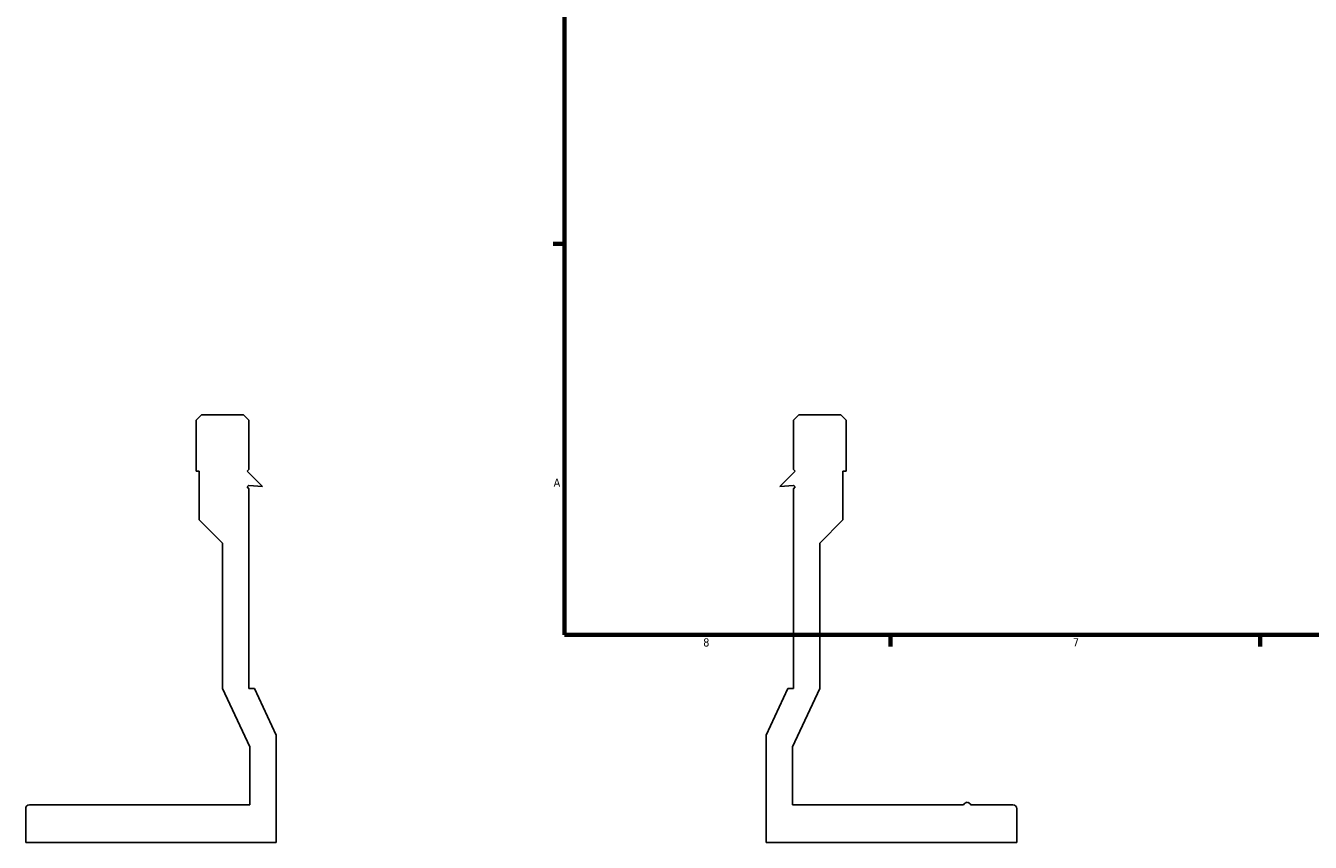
# Model space of a CAD drawing. Header units: inches. Extents: x -6.9 to 51.4, y -5.9 to 37.9.
# Tile 1 of 10: x -5.7 to 9.1, y -1.4 to 8. Entities that reach past the tile are written whole.
import ezdxf

# ---------------------------------------------------------------- set-up
doc = ezdxf.new("R2010")
doc.units = ezdxf.units.IN
doc.header["$MEASUREMENT"] = 0
doc.layers.add('Border (ANSI)', color=7, linetype='Continuous', lineweight=70)
doc.styles.add('Note Text (ANSI)', font='tahoma.ttf')

# ---------------------------------------------------------------- blocks, each defined once
blk = doc.blocks.new('Borders Default Border')
at = {"layer": 'Border (ANSI)'}
for p, q in [((0.5, 5.5), (0.366, 5.5)), ((4.25, 1), (4.25, 0.866)), ((8.5, 1), (8.5, 0.866))]:
    blk.add_line(p, q, dxfattribs=at)
at = {"layer": 'Border (ANSI)', "flags": 128}
blk.add_lwpolyline([(0.5, 1), (0.5, 21), (33.5, 21), (33.5, 1), (0.5, 1)], dxfattribs=at)
at = {"layer": 'Border (ANSI)', "color": 5, "true_color": 0x0000ff, "char_height": 0.0945, "attachment_point": 7, "style": 'Note Text (ANSI)'}
for s, insert in [('A', (0.373, 2.703)), ('8', (2.094, 0.863)), ('7', (6.346, 0.866))]:
    blk.add_mtext(s, dxfattribs=dict(at, insert=insert))

msp = doc.modelspace()

# ---------------------------------------------------------------- linework, layer by layer
for p, q in [((-3.677, 3.531), (-3.74, 3.469)), ((-3.74, 3.469), (-3.74, 2.882)), ((-3.195, 3.531), (-3.677, 3.531)), ((-3.132, 3.469), (-3.195, 3.531)), ((-3.132, 2.901), (-3.132, 3.469)), ((3.194, 3.531), (3.132, 3.469)), ((3.132, 3.469), (3.132, 2.901)), ((3.677, 3.531), (3.194, 3.531)), ((3.74, 3.469), (3.677, 3.531)), ((3.74, 2.882), (3.74, 3.469)), ((-3.74, 2.882), (-3.703, 2.882)), ((-3.703, 2.882), (-3.703, 2.322)), ((-3.152, 2.882), (-3.132, 2.901)), ((-2.975, 2.706), (-3.152, 2.882)), ((3.151, 2.882), (2.975, 2.706)), ((3.132, 2.901), (3.151, 2.882)), ((3.702, 2.322), (3.702, 2.882)), ((3.702, 2.882), (3.74, 2.882)), ((-3.152, 2.701), (-3.132, 2.72)), ((-3.132, 2.681), (-3.152, 2.701)), ((-3.132, 2.72), (-3.132, 2.719)), ((-3.132, 2.719), (-2.975, 2.706)), ((-3.132, 0.381), (-3.132, 2.681)), ((2.975, 2.706), (3.132, 2.719)), ((3.132, 2.719), (3.132, 2.72)), ((3.132, 2.72), (3.151, 2.701)), ((3.151, 2.701), (3.132, 2.681)), ((3.132, 2.681), (3.132, 0.381)), ((-3.703, 2.322), (-3.436, 2.055)), ((3.436, 2.055), (3.702, 2.322)), ((-3.436, 2.055), (-3.436, 0.381)), ((3.436, 0.381), (3.436, 2.055)), ((-3.436, 0.381), (-3.123, -0.29)), ((-3.069, 0.381), (-3.132, 0.381)), ((-2.819, -0.156), (-3.069, 0.381)), ((3.069, 0.381), (2.819, -0.156)), ((3.132, 0.381), (3.069, 0.381)), ((3.123, -0.29), (3.436, 0.381)), ((-3.123, -0.29), (-3.123, -0.958)), ((-2.819, -1.389), (-2.819, -0.156)), ((2.819, -0.156), (2.819, -1.389)), ((3.123, -0.958), (3.123, -0.29)), ((-5.7, -1.001), (-5.7, -1.389)), ((-3.123, -0.958), (-5.657, -0.958)), ((5.087, -0.958), (3.123, -0.958)), ((5.657, -0.958), (5.173, -0.958)), ((5.7, -1.389), (5.7, -1.001)), ((-5.7, -1.389), (-2.819, -1.389)), ((2.819, -1.389), (5.7, -1.389))]:
    msp.add_line(p, q)
for centre, major_axis in [((-5.657, -1.001), (-0.0431, 0)), ((5.657, -1.001), (0, 0.0431))]:
    msp.add_ellipse(centre, major_axis=major_axis, ratio=1, start_param=4.712389, end_param=6.283185)
msp.add_open_spline([(5.173, -0.958), (5.172, -0.958), (5.172, -0.957), (5.167, -0.95), (5.161, -0.942), (5.15, -0.934), (5.146, -0.932), (5.138, -0.929), (5.134, -0.928), (5.126, -0.928), (5.121, -0.929), (5.113, -0.932), (5.11, -0.934), (5.099, -0.942), (5.093, -0.95), (5.088, -0.957), (5.087, -0.958), (5.087, -0.958)], degree=3, knots=[35.9017455, 35.9017455, 35.9017455, 35.9017455, 35.9058141, 35.9058141, 35.9719269, 35.9719269, 36.0049833, 36.0049833, 36.0380397, 36.0380397, 36.0710962, 36.0710962, 36.1041526, 36.1041526, 36.1702654, 36.1702654, 36.174334, 36.174334, 36.174334, 36.174334])

# ---------------------------------------------------------------- block references
msp.add_blockref('Borders Default Border', (0, 0))

doc.saveas('drawing.dxf')
